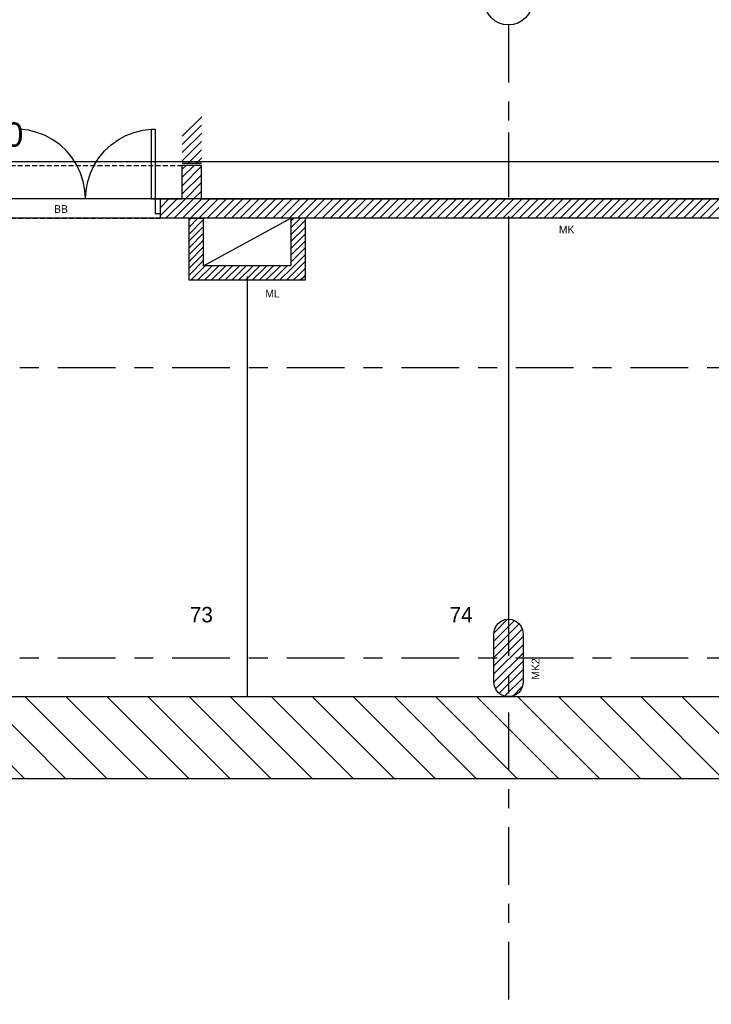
# Model space of a CAD drawing. Header units: centimetres. Extents: x -457644 to -429081, y -148214 to -140337.
# Tile 19 of 31: x -433046 to -432332, y -143036 to -142019. Entities that reach past the tile are written whole.
import ezdxf

# ---------------------------------------------------------------- set-up
doc = ezdxf.new("R2010")
doc.units = ezdxf.units.CM
doc.header["$LTSCALE"] = 20
doc.linetypes.add('DXK_LINE_DOT3', pattern=[5.9187, 2.979, -0.9799, 0.9799, -0.9799])
doc.linetypes.add('HIDDEN', pattern=[0.375, 0.25, -0.125])
doc.layers.get('DEFPOINTS').update_dxf_attribs({"color": 31})
for name, color, linetype in [('1', 7, 'Continuous'), ('100', 7, 'Continuous'), ('120', 7, 'Continuous'), ('130', 7, 'Continuous'), ('150', 7, 'Continuous'), ('3', 7, 'Continuous'), ('GO-0-COTES', 3, 'Continuous'), ('MAILLAGE', 7, 'Continuous')]:
    doc.layers.add(name, color=color, linetype=linetype)
doc.styles.add('Arial', font='arial.ttf')
doc.styles.add('MTFONT', font='txt')
doc.dimstyles.new('EO100', dxfattribs={"dimtxt": 25, "dimasz": 0.2, "dimexe": 10, "dimexo": 30, "dimgap": 15, "dimtad": 1, "dimdec": 1, "dimrnd": 0.5, "dimdsep": 46, "dimtxsty": 'Arial', "dimblk": 'ARCHTICK', "dimcen": 20, "dimclrd": 256, "dimclre": 256, "dimclrt": 7, "dimadec": 3, "dimazin": 0, "dimtfac": 1, "dimtdec": 1, "dimtofl": 0, "dimtmove": 2, "dimatfit": 3, "dimldrblk": 'ARCHTICK', "dimfxl": 30, "dimfxlon": 1, "dimtolj": 1, "dimtzin": 0, "dimarcsym": 0})

# ---------------------------------------------------------------- blocks, each defined once
blk = doc.blocks.new('_ArchTick')
at = {"color": 0, "linetype": 'ByBlock', "const_width": 0.15}
blk.add_lwpolyline([(-0.5, -0.5), (0.5, 0.5)], dxfattribs=at)
blk = doc.blocks.new('*D74')
at = {"layer": 'DEFPOINTS', "color": 0, "transparency": 16777216}
for p in [(-433621.5, -142024.5), (-432541.5, -142024.5), (-432541.5, -142165.6)]:
    blk.add_point(p, dxfattribs=at)
at = {"layer": 'GO-0-COTES', "lineweight": -2, "transparency": 16777216}
for p, q in [((-433621.5, -142135.6), (-433621.5, -142175.6)), ((-432541.5, -142135.6), (-432541.5, -142175.6)), ((-433621.5, -142165.6), (-432541.5, -142165.6))]:
    blk.add_line(p, q, dxfattribs=at)
at = {"layer": 'GO-0-COTES', "lineweight": -2, "transparency": 16777216, "xscale": 0.2, "yscale": 0.2, "zscale": 0.2, "rotation": 180}
blk.add_blockref('_ArchTick', (-433621.5, -142165.6), dxfattribs=at)
at = {"layer": 'GO-0-COTES', "lineweight": -2, "transparency": 16777216, "xscale": 0.2, "yscale": 0.2, "zscale": 0.2}
blk.add_blockref('_ArchTick', (-432541.5, -142165.6), dxfattribs=at)
at = {"layer": 'GO-0-COTES', "color": 7, "transparency": 16777216, "insert": (-433081.5, -142137.9), "char_height": 25, "attachment_point": 5, "style": 'Arial'}
blk.add_mtext('\\A1;1080', dxfattribs=at)
blk = doc.blocks.new('*D75')
at = {"layer": 'DEFPOINTS', "color": 0, "transparency": 16777216}
for p in [(-432541.5, -142024.5), (-432001.5, -142024.5), (-432001.5, -142165.6)]:
    blk.add_point(p, dxfattribs=at)
at = {"layer": 'GO-0-COTES', "lineweight": -2, "transparency": 16777216}
for p, q in [((-432541.5, -142135.6), (-432541.5, -142175.6)), ((-432001.5, -142135.6), (-432001.5, -142175.6)), ((-432541.5, -142165.6), (-432001.5, -142165.6))]:
    blk.add_line(p, q, dxfattribs=at)
at = {"layer": 'GO-0-COTES', "lineweight": -2, "transparency": 16777216, "xscale": 0.2, "yscale": 0.2, "zscale": 0.2, "rotation": 180}
blk.add_blockref('_ArchTick', (-432541.5, -142165.6), dxfattribs=at)
at = {"layer": 'GO-0-COTES', "lineweight": -2, "transparency": 16777216, "xscale": 0.2, "yscale": 0.2, "zscale": 0.2}
blk.add_blockref('_ArchTick', (-432001.5, -142165.6), dxfattribs=at)
at = {"layer": 'GO-0-COTES', "color": 7, "transparency": 16777216, "insert": (-432271.5, -142137.8), "char_height": 25, "attachment_point": 5, "style": 'Arial'}
blk.add_mtext('\\A1;540', dxfattribs=at)

msp = doc.modelspace()

# ---------------------------------------------------------------- linework, layer by layer
at = {"layer": '1', "color": 251, "linetype": 'HIDDEN', "true_color": 0x636466}
msp.add_line((-433078.47, -142169.75), (-432878.47, -142169.75), dxfattribs=at)
at = {"layer": '1', "color": 251, "linetype": 'Continuous', "true_color": 0x636466}
for p, q in [((-432541.48, -142224.19, 0), (-432541.48, -142638.24, 0)), ((-432811.48, -142284.19), (-432811.48, -142718.24)), ((-433608.98, -142718.24, 0), (-432553.98, -142718.24, 0)), ((-432528.98, -142718.24), (-431473.98, -142718.24)), ((-431337.78, -142803.24), (-435051.48, -142803.24))]:
    msp.add_line(p, q, dxfattribs=at)
for points in [[(-435051.48, -142803.24, 0), (-435051.48, -142685.74, 0), (-434793.98, -142685.74, 0), (-434793.98, -142718.24, 0), (-431337.78, -142718.24, 0)], [(-433041.08, -142803.24, 0), (-433126.05, -142718.27, 0)], [(-432998.66, -142803.24, 0), (-433083.62, -142718.27, 0)], [(-432956.23, -142803.24, 0), (-433041.19, -142718.27, 0)], [(-432913.8, -142803.24, 0), (-432998.77, -142718.27, 0)], [(-432871.38, -142803.24, 0), (-432956.34, -142718.27, 0)], [(-432828.95, -142803.24, 0), (-432913.91, -142718.27, 0)], [(-432786.52, -142803.24, 0), (-432871.49, -142718.27, 0)], [(-432744.1, -142803.24, 0), (-432829.06, -142718.27, 0)], [(-432701.67, -142803.24, 0), (-432786.63, -142718.27, 0)], [(-432659.24, -142803.24, 0), (-432744.21, -142718.27, 0)], [(-432616.82, -142803.24, 0), (-432701.78, -142718.27, 0)], [(-432574.39, -142803.24, 0), (-432659.36, -142718.27, 0)], [(-432531.97, -142803.24, 0), (-432616.93, -142718.27, 0)], [(-432489.54, -142803.24, 0), (-432574.5, -142718.27, 0)], [(-432447.11, -142803.24, 0), (-432532.08, -142718.27, 0)], [(-432404.69, -142803.24, 0), (-432489.65, -142718.27, 0)], [(-432362.26, -142803.24, 0), (-432447.22, -142718.27, 0)], [(-432319.83, -142803.24, 0), (-432404.8, -142718.27, 0)], [(-432277.41, -142803.24, 0), (-432362.37, -142718.27, 0)], [(-431337.78, -142803.24, 0), (-435051.48, -142803.24, 0)]]:
    msp.add_polyline3d(points, dxfattribs=at)
at = {"layer": '100', "color": 251, "linetype": 'Continuous', "true_color": 0x636466}
for points in [[(-431337.78, -142204.19, 0), (-435071.55, -142204.19, 0), (-435071.55, -143036, 0)], [(-431337.78, -142204.19, 0), (-435071.55, -142204.19, 0)]]:
    msp.add_polyline3d(points, dxfattribs=at)
at = {"layer": '150', "color": 251, "linetype": 'HIDDEN', "true_color": 0x636466}
msp.add_line((-433055.48, -142224.19), (-432901.48, -142224.19), dxfattribs=at)
at = {"layer": '150', "color": 251, "linetype": 'Continuous', "true_color": 0x636466}
msp.add_line((-432856.48, -142273.19), (-432766.48, -142224.19), dxfattribs=at)
for points in [[(-432858.45, -142119.44, 0), (-432878.48, -142139.47, 0)], [(-432858.5, -142127.97, 0), (-432878.53, -142148, 0)], [(-432978.47, -142204.19, 0), (-432979.04, -142195.13, 0), (-432980.75, -142186.2, 0), (-432983.57, -142177.56, 0), (-432987.46, -142169.35, 0), (-432992.35, -142161.69, 0), (-432998.16, -142154.7, 0), (-433004.81, -142148.51, 0), (-433012.19, -142143.2, 0), (-433020.17, -142138.87, 0), (-433028.64, -142135.57, 0), (-433037.46, -142133.37, 0), (-433046.48, -142132.29, 0)], [(-432978.47, -142204.19, 0), (-432977.9, -142195.11, 0), (-432976.19, -142186.17, 0), (-432973.36, -142177.52, 0), (-432969.47, -142169.29, 0), (-432964.56, -142161.62, 0), (-432958.73, -142154.63, 0), (-432952.06, -142148.44, 0), (-432944.67, -142143.13, 0), (-432936.66, -142138.8, 0), (-432928.17, -142135.52, 0), (-432919.33, -142133.33, 0), (-432910.29, -142132.28, 0)], [(-432910.48, -142132.28, 0), (-432910.48, -142204.19, 0), (-432901.48, -142204.19, 0)], [(-432910.48, -142132.28, 0), (-432906.48, -142132.28, 0)], [(-432906.48, -142132.28, 0), (-432906.48, -142219.19, 0), (-432901.48, -142219.19, 0)], [(-432858.43, -142136.39, 0), (-432878.46, -142156.42, 0)], [(-432858.48, -142144.92, 0), (-432878.51, -142164.95, 0)], [(-432858.52, -142153.46, 0), (-432872.27, -142167.21, 0)], [(-432858.45, -142161.87, 0), (-432863.79, -142167.21, 0)], [(-432865.8, -142169.22, 0), (-432878.49, -142181.9, 0)], [(-432878.47, -142167.19, 0), (-432858.47, -142167.19, 0)], [(-432878.47, -142204.19, 0), (-432878.47, -142169.19, 0)], [(-432878.47, -142169.19, 0), (-432858.47, -142169.19, 0)], [(-432874.29, -142169.22, 0), (-432878.44, -142173.37, 0)], [(-432858.5, -142170.41, 0), (-432878.42, -142190.32, 0)], [(-432858.47, -142204.19, 0), (-432858.47, -142169.19, 0)], [(-432858.43, -142178.82, 0), (-432878.46, -142198.85, 0)], [(-432858.48, -142187.36, 0), (-432875.31, -142204.19, 0)], [(-432858.41, -142195.77, 0), (-432866.83, -142204.19, 0)], [(-432900.78, -142204.14, 0), (-432901.5, -142204.86, 0)], [(-432900.78, -142204.14, 0), (-432901.5, -142204.86, 0)], [(-432892.3, -142204.14, 0), (-432901.48, -142213.32, 0)], [(-432892.3, -142204.14, 0), (-432901.48, -142213.32, 0)], [(-432901.48, -142204.19, 0), (-432901.48, -142224.19, 0)], [(-432901.48, -142204.19, 0), (-432878.47, -142204.19, 0)], [(-432901.48, -142204.19, 0), (-432901.48, -142224.19, 0)], [(-432883.81, -142204.14, 0), (-432901.46, -142221.79, 0)], [(-432883.81, -142204.14, 0), (-432901.46, -142221.79, 0)], [(-432875.33, -142204.14, 0), (-432895.36, -142224.17, 0)], [(-432875.33, -142204.14, 0), (-432895.36, -142224.17, 0)], [(-432866.84, -142204.14, 0), (-432886.87, -142224.17, 0)], [(-432866.84, -142204.14, 0), (-432886.87, -142224.17, 0)], [(-432858.36, -142204.14, 0), (-432878.38, -142224.17, 0)], [(-432858.36, -142204.14, 0), (-432878.38, -142224.17, 0)], [(-432849.87, -142204.14, 0), (-432869.9, -142224.17, 0)], [(-432849.87, -142204.14, 0), (-432869.9, -142224.17, 0)], [(-432841.38, -142204.14, 0), (-432861.41, -142224.17, 0)], [(-432841.38, -142204.14, 0), (-432861.41, -142224.17, 0)], [(-432858.47, -142204.19, 0), (-431337.78, -142204.19, 0)], [(-432832.9, -142204.14, 0), (-432852.93, -142224.17, 0)], [(-432832.9, -142204.14, 0), (-432852.93, -142224.17, 0)], [(-432824.41, -142204.14, 0), (-432844.44, -142224.17, 0)], [(-432824.41, -142204.14, 0), (-432844.44, -142224.17, 0)], [(-432815.93, -142204.14, 0), (-432835.96, -142224.17, 0)], [(-432815.93, -142204.14, 0), (-432835.96, -142224.17, 0)], [(-432807.44, -142204.14, 0), (-432827.47, -142224.17, 0)], [(-432807.44, -142204.14, 0), (-432827.47, -142224.17, 0)], [(-432798.96, -142204.14, 0), (-432818.99, -142224.17, 0)], [(-432798.96, -142204.14, 0), (-432818.99, -142224.17, 0)], [(-432790.47, -142204.14, 0), (-432810.5, -142224.17, 0)], [(-432790.47, -142204.14, 0), (-432810.5, -142224.17, 0)], [(-432781.99, -142204.14, 0), (-432802.02, -142224.17, 0)], [(-432781.99, -142204.14, 0), (-432802.02, -142224.17, 0)], [(-432773.5, -142204.14, 0), (-432793.53, -142224.17, 0)], [(-432773.5, -142204.14, 0), (-432793.53, -142224.17, 0)], [(-432765.02, -142204.14, 0), (-432785.04, -142224.17, 0)], [(-432765.02, -142204.14, 0), (-432785.04, -142224.17, 0)], [(-432756.53, -142204.14, 0), (-432776.56, -142224.17, 0)], [(-432756.53, -142204.14, 0), (-432776.56, -142224.17, 0)], [(-432748.04, -142204.14, 0), (-432768.07, -142224.17, 0)], [(-432748.04, -142204.14, 0), (-432768.07, -142224.17, 0)], [(-432739.56, -142204.14, 0), (-432759.59, -142224.17, 0)], [(-432739.56, -142204.14, 0), (-432759.59, -142224.17, 0)], [(-432731.07, -142204.14, 0), (-432751.1, -142224.17, 0)], [(-432731.07, -142204.14, 0), (-432751.1, -142224.17, 0)], [(-432722.59, -142204.14, 0), (-432742.62, -142224.17, 0)], [(-432722.59, -142204.14, 0), (-432742.62, -142224.17, 0)], [(-432714.1, -142204.14, 0), (-432734.13, -142224.17, 0)], [(-432714.1, -142204.14, 0), (-432734.13, -142224.17, 0)], [(-432705.62, -142204.14, 0), (-432725.65, -142224.17, 0)], [(-432705.62, -142204.14, 0), (-432725.65, -142224.17, 0)], [(-432697.13, -142204.14, 0), (-432717.16, -142224.17, 0)], [(-432697.13, -142204.14, 0), (-432717.16, -142224.17, 0)], [(-432688.65, -142204.14, 0), (-432708.67, -142224.17, 0)], [(-432688.65, -142204.14, 0), (-432708.67, -142224.17, 0)], [(-432680.16, -142204.14, 0), (-432700.19, -142224.17, 0)], [(-432680.16, -142204.14, 0), (-432700.19, -142224.17, 0)], [(-432671.68, -142204.14, 0), (-432691.7, -142224.17, 0)], [(-432671.68, -142204.14, 0), (-432691.7, -142224.17, 0)], [(-432663.19, -142204.14, 0), (-432683.22, -142224.17, 0)], [(-432663.19, -142204.14, 0), (-432683.22, -142224.17, 0)], [(-432654.7, -142204.14, 0), (-432674.73, -142224.17, 0)], [(-432654.7, -142204.14, 0), (-432674.73, -142224.17, 0)], [(-432646.22, -142204.14, 0), (-432666.25, -142224.17, 0)], [(-432646.22, -142204.14, 0), (-432666.25, -142224.17, 0)], [(-432637.73, -142204.14, 0), (-432657.76, -142224.17, 0)], [(-432637.73, -142204.14, 0), (-432657.76, -142224.17, 0)], [(-432629.25, -142204.14, 0), (-432649.28, -142224.17, 0)], [(-432629.25, -142204.14, 0), (-432649.28, -142224.17, 0)], [(-432620.76, -142204.14, 0), (-432640.79, -142224.17, 0)], [(-432620.76, -142204.14, 0), (-432640.79, -142224.17, 0)], [(-432612.28, -142204.14, 0), (-432632.31, -142224.17, 0)], [(-432612.28, -142204.14, 0), (-432632.31, -142224.17, 0)], [(-432603.79, -142204.14, 0), (-432623.82, -142224.17, 0)], [(-432603.79, -142204.14, 0), (-432623.82, -142224.17, 0)], [(-432595.31, -142204.14, 0), (-432615.33, -142224.17, 0)], [(-432595.31, -142204.14, 0), (-432615.33, -142224.17, 0)], [(-432586.82, -142204.14, 0), (-432606.85, -142224.17, 0)], [(-432586.82, -142204.14, 0), (-432606.85, -142224.17, 0)], [(-432578.33, -142204.14, 0), (-432598.36, -142224.17, 0)], [(-432578.33, -142204.14, 0), (-432598.36, -142224.17, 0)], [(-432569.85, -142204.14, 0), (-432589.88, -142224.17, 0)], [(-432569.85, -142204.14, 0), (-432589.88, -142224.17, 0)], [(-432561.36, -142204.14, 0), (-432581.39, -142224.17, 0)], [(-432561.36, -142204.14, 0), (-432581.39, -142224.17, 0)], [(-432552.88, -142204.14, 0), (-432572.91, -142224.17, 0)], [(-432552.88, -142204.14, 0), (-432572.91, -142224.17, 0)], [(-432544.39, -142204.14, 0), (-432564.42, -142224.17, 0)], [(-432544.39, -142204.14, 0), (-432564.42, -142224.17, 0)], [(-432535.91, -142204.14, 0), (-432555.94, -142224.17, 0)], [(-432535.91, -142204.14, 0), (-432555.94, -142224.17, 0)], [(-432527.42, -142204.14, 0), (-432547.45, -142224.17, 0)], [(-432527.42, -142204.14, 0), (-432547.45, -142224.17, 0)], [(-432518.94, -142204.14, 0), (-432538.97, -142224.17, 0)], [(-432518.94, -142204.14, 0), (-432538.97, -142224.17, 0)], [(-432510.45, -142204.14, 0), (-432530.48, -142224.17, 0)], [(-432510.45, -142204.14, 0), (-432530.48, -142224.17, 0)], [(-432501.97, -142204.14, 0), (-432521.99, -142224.17, 0)], [(-432501.97, -142204.14, 0), (-432521.99, -142224.17, 0)], [(-432493.48, -142204.14, 0), (-432513.51, -142224.17, 0)], [(-432493.48, -142204.14, 0), (-432513.51, -142224.17, 0)], [(-432484.99, -142204.14, 0), (-432505.02, -142224.17, 0)], [(-432484.99, -142204.14, 0), (-432505.02, -142224.17, 0)], [(-432476.51, -142204.14, 0), (-432496.54, -142224.17, 0)], [(-432476.51, -142204.14, 0), (-432496.54, -142224.17, 0)], [(-432468.02, -142204.14, 0), (-432488.05, -142224.17, 0)], [(-432468.02, -142204.14, 0), (-432488.05, -142224.17, 0)], [(-432459.54, -142204.14, 0), (-432479.57, -142224.17, 0)], [(-432459.54, -142204.14, 0), (-432479.57, -142224.17, 0)], [(-432451.05, -142204.14, 0), (-432471.08, -142224.17, 0)], [(-432451.05, -142204.14, 0), (-432471.08, -142224.17, 0)], [(-432442.57, -142204.14, 0), (-432462.6, -142224.17, 0)], [(-432442.57, -142204.14, 0), (-432462.6, -142224.17, 0)], [(-432434.08, -142204.14, 0), (-432454.11, -142224.17, 0)], [(-432434.08, -142204.14, 0), (-432454.11, -142224.17, 0)], [(-432425.6, -142204.14, 0), (-432445.62, -142224.17, 0)], [(-432425.6, -142204.14, 0), (-432445.62, -142224.17, 0)], [(-432417.11, -142204.14, 0), (-432437.14, -142224.17, 0)], [(-432417.11, -142204.14, 0), (-432437.14, -142224.17, 0)], [(-432408.63, -142204.14, 0), (-432428.65, -142224.17, 0)], [(-432408.63, -142204.14, 0), (-432428.65, -142224.17, 0)], [(-432400.14, -142204.14, 0), (-432420.17, -142224.17, 0)], [(-432400.14, -142204.14, 0), (-432420.17, -142224.17, 0)], [(-432391.65, -142204.14, 0), (-432411.68, -142224.17, 0)], [(-432391.65, -142204.14, 0), (-432411.68, -142224.17, 0)], [(-432383.17, -142204.14, 0), (-432403.2, -142224.17, 0)], [(-432383.17, -142204.14, 0), (-432403.2, -142224.17, 0)], [(-432374.68, -142204.14, 0), (-432394.71, -142224.17, 0)], [(-432374.68, -142204.14, 0), (-432394.71, -142224.17, 0)], [(-432366.2, -142204.14, 0), (-432386.23, -142224.17, 0)], [(-432366.2, -142204.14, 0), (-432386.23, -142224.17, 0)], [(-432357.71, -142204.14, 0), (-432377.74, -142224.17, 0)], [(-432357.71, -142204.14, 0), (-432377.74, -142224.17, 0)], [(-432349.23, -142204.14, 0), (-432369.26, -142224.17, 0)], [(-432349.23, -142204.14, 0), (-432369.26, -142224.17, 0)], [(-432340.74, -142204.14, 0), (-432360.77, -142224.17, 0)], [(-432340.74, -142204.14, 0), (-432360.77, -142224.17, 0)], [(-432332.26, -142204.14, 0), (-432352.28, -142224.17, 0)], [(-432332.26, -142204.14, 0), (-432352.28, -142224.17, 0)], [(-432323.77, -142204.14, 0), (-432343.8, -142224.17, 0)], [(-432323.77, -142204.14, 0), (-432343.8, -142224.17, 0)], [(-432315.29, -142204.14, 0), (-432335.31, -142224.17, 0)], [(-432315.29, -142204.14, 0), (-432335.31, -142224.17, 0)], [(-431337.78, -142224.19, 0), (-432901.48, -142224.19, 0)], [(-432862.38, -142224.24, 0), (-432871.53, -142233.39, 0)], [(-432869.45, -142224.24, 0), (-432871.53, -142226.32, 0)], [(-432856.53, -142225.46, 0), (-432871.53, -142240.46, 0)], [(-432856.53, -142232.53, 0), (-432871.53, -142247.53, 0)], [(-432871.48, -142288.19, 0), (-432871.48, -142224.19, 0)], [(-432871.48, -142224.19, 0), (-432856.48, -142224.19, 0)], [(-432856.48, -142273.19, 0), (-432856.48, -142224.19, 0)], [(-432756.31, -142224.24, 0), (-432766.53, -142234.46, 0)], [(-432763.39, -142224.24, 0), (-432766.53, -142227.39, 0)], [(-432751.53, -142226.53, 0), (-432766.53, -142241.53, 0)], [(-432766.48, -142224.19, 0), (-432766.48, -142273.19, 0)], [(-432751.48, -142224.19, 0), (-432766.48, -142224.19, 0)], [(-432751.48, -142224.19, 0), (-432751.48, -142288.19, 0)], [(-432856.53, -142239.6, 0), (-432871.53, -142254.6, 0)], [(-432751.53, -142233.6, 0), (-432766.53, -142248.6, 0)], [(-432751.53, -142240.67, 0), (-432766.53, -142255.67, 0)], [(-432856.53, -142246.68, 0), (-432871.53, -142261.68, 0)], [(-432856.53, -142253.75, 0), (-432871.53, -142268.75, 0)], [(-432751.53, -142247.74, 0), (-432766.53, -142262.74, 0)], [(-432856.53, -142260.82, 0), (-432871.53, -142275.82, 0)], [(-432751.53, -142254.81, 0), (-432766.53, -142269.81, 0)], [(-432751.53, -142261.88, 0), (-432764.71, -142275.06, 0)], [(-432856.53, -142267.89, 0), (-432871.53, -142282.89, 0)], [(-432854.81, -142273.24, 0), (-432869.81, -142288.24, 0)], [(-432847.74, -142273.24, 0), (-432862.74, -142288.24, 0)], [(-432766.48, -142273.19, 0), (-432856.48, -142273.19, 0)], [(-432840.67, -142273.24, 0), (-432855.67, -142288.24, 0)], [(-432833.6, -142273.24, 0), (-432848.6, -142288.24, 0)], [(-432826.53, -142273.24, 0), (-432841.53, -142288.24, 0)], [(-432819.46, -142273.24, 0), (-432834.46, -142288.24, 0)], [(-432812.38, -142273.24, 0), (-432827.38, -142288.24, 0)], [(-432805.31, -142273.24, 0), (-432820.31, -142288.24, 0)], [(-432798.24, -142273.24, 0), (-432813.24, -142288.24, 0)], [(-432791.17, -142273.24, 0), (-432806.17, -142288.24, 0)], [(-432784.1, -142273.24, 0), (-432799.1, -142288.24, 0)], [(-432777.03, -142273.24, 0), (-432792.03, -142288.24, 0)], [(-432769.96, -142273.24, 0), (-432784.96, -142288.24, 0)], [(-432751.53, -142268.95, 0), (-432761.17, -142278.6, 0)], [(-432764.71, -142275.06, 0), (-432777.89, -142288.24, 0)], [(-432761.17, -142278.6, 0), (-432770.82, -142288.24, 0)], [(-432757.64, -142282.13, 0), (-432763.75, -142288.24, 0)], [(-432751.53, -142276.03, 0), (-432757.64, -142282.13, 0)], [(-432751.53, -142283.1, 0), (-432754.1, -142285.67, 0)], [(-432751.48, -142288.19, 0), (-432871.48, -142288.19, 0)], [(-432754.1, -142285.67, 0), (-432756.68, -142288.24, 0)], [(-432556.43, -142653.23, 0), (-432555.92, -142649.34, 0), (-432554.42, -142645.73, 0), (-432552.04, -142642.62, 0), (-432548.93, -142640.24, 0), (-432545.32, -142638.74, 0), (-432541.43, -142638.23, 0), (-432537.55, -142638.74, 0), (-432533.93, -142640.24, 0), (-432530.83, -142642.62, 0), (-432528.44, -142645.73, 0), (-432526.95, -142649.34, 0), (-432526.43, -142653.23, 0)], [(-432556.43, -142660.81, 0), (-432535.22, -142639.6, 0)], [(-432556.38, -142652.27, 0), (-432542.37, -142638.26, 0)], [(-432556.43, -142669.29, 0), (-432530.32, -142643.18, 0)], [(-432556.43, -142677.77, 0), (-432527.19, -142648.54, 0)], [(-432556.43, -142703.23, 0), (-432556.43, -142653.23, 0)], [(-432556.43, -142686.26, 0), (-432526.44, -142656.27, 0)], [(-432526.43, -142653.23, 0), (-432526.43, -142703.23, 0)], [(-432556.43, -142694.74, 0), (-432526.44, -142664.75, 0)], [(-432556.43, -142703.23, 0), (-432526.43, -142673.24, 0)], [(-432554.77, -142710.05, 0), (-432526.44, -142681.72, 0)], [(-432551, -142714.77, 0), (-432526.43, -142690.2, 0)], [(-432545.43, -142717.68, 0), (-432526.43, -142698.69, 0)], [(-432526.43, -142703.23, 0), (-432526.95, -142707.11, 0), (-432528.44, -142710.73, 0), (-432530.83, -142713.83, 0), (-432533.93, -142716.22, 0), (-432537.55, -142717.72, 0), (-432541.43, -142718.23, 0), (-432545.32, -142717.72, 0), (-432548.93, -142716.22, 0), (-432552.04, -142713.83, 0), (-432554.42, -142710.73, 0), (-432555.92, -142707.11, 0), (-432556.43, -142703.23, 0)], [(-432536.7, -142717.44, 0), (-432527.2, -142707.93, 0)]]:
    msp.add_polyline3d(points, dxfattribs=at)
at = {"layer": '3', "color": 251, "linetype": 'Continuous', "true_color": 0x636466}
msp.add_polyline3d([(-431337.78, -142224.17, 0), (-434793.98, -142224.17, 0), (-434793.98, -142685.74, 0), (-435051.48, -142685.74, 0), (-435051.48, -143036, 0)], dxfattribs=at)
at = {"layer": 'MAILLAGE', "color": 1, "linetype": 'DXK_LINE_DOT3'}
for p, q in [((-432541.48, -142024.51), (-432541.48, -143036)), ((-435137.93, -142378.27), (-431337.78, -142378.27)), ((-435137.93, -142678.27), (-431337.78, -142678.27))]:
    msp.add_line(p, q, dxfattribs=at)
at = {"layer": 'MAILLAGE', "color": 1, "linetype": 'Continuous'}
msp.add_circle((-432541.48, -141999.51), 25, dxfattribs=at)

# ---------------------------------------------------------------- texts
at = {"layer": '120', "color": 251, "true_color": 0x636466, "style": 'MTFONT'}
for s, p in [('BB', (-433010.92, -142218.66)), ('MK', (-432489.35, -142239.85)), ('ML', (-432792.69, -142305.99))]:
    msp.add_text(s, height=8, dxfattribs=at).set_placement(p)
msp.add_text('MK2', height=8, rotation=90, dxfattribs=at).set_placement((-432509.55, -142700.69))
at = {"layer": '130', "color": 251, "true_color": 0x636466, "style": 'MTFONT'}
for s, p in [('73', (-432870.66, -142641.52)), ('74', (-432602.26, -142641.52))]:
    msp.add_text(s, height=16, dxfattribs=at).set_placement(p)

# ---------------------------------------------------------------- dimensions: what is measured, and where the dimension line sits
at = {"layer": 'GO-0-COTES'}
for base, p1, p2, picture, middle in [((-432541.48, -142165.62), (-433621.48, -142024.51), (-432541.48, -142024.51), '*D74', (-433081.48, -142137.86)), ((-432001.52, -142165.57), (-432541.48, -142024.51), (-432001.52, -142024.51), '*D75', (-432271.5, -142137.81))]:
    dim = msp.add_linear_dim(base=base, p1=p1, p2=p2, dimstyle='EO100', dxfattribs=at)
    dim.commit()
    dim.dimension.update_dxf_attribs({"geometry": picture, "text_midpoint": middle})

doc.saveas('drawing.dxf')
